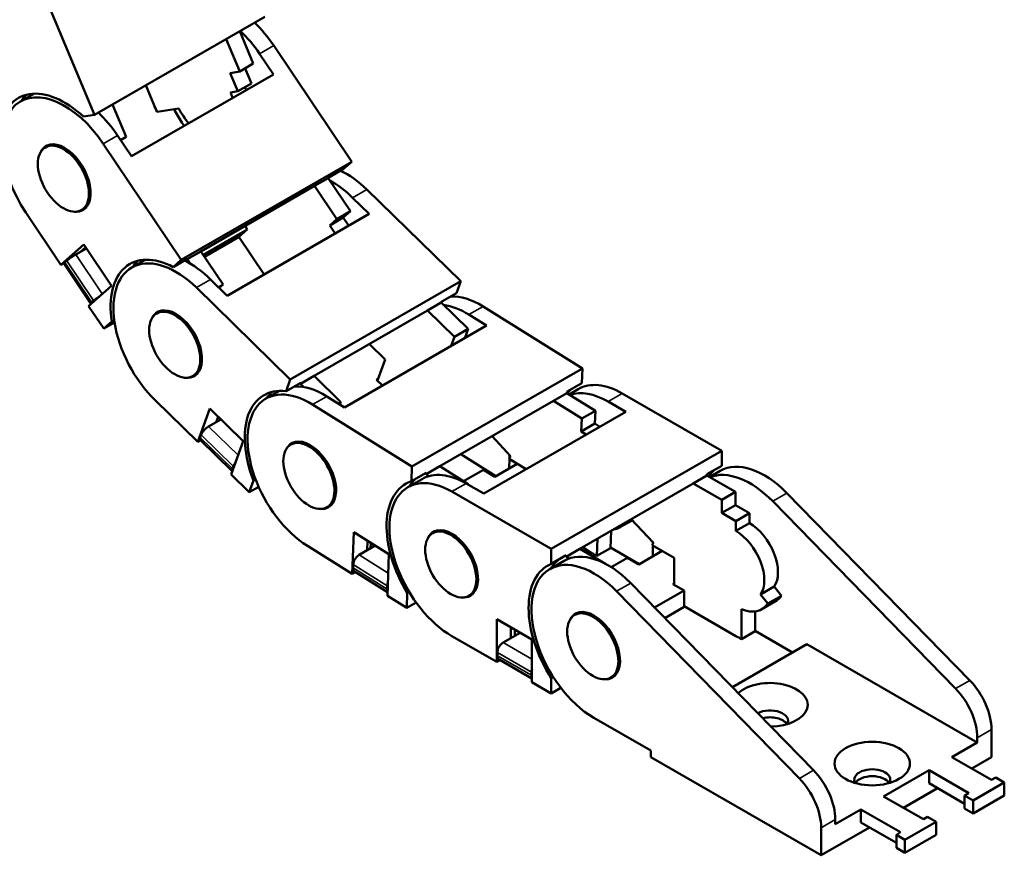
# Model space of a CAD drawing. Header units: millimetres. Extents: x 13 to 533, y -427 to 563.
# Tile 9 of 14: x 385 to 464, y 241 to 308. Entities that reach past the tile are written whole.
import ezdxf

# ---------------------------------------------------------------- set-up
doc = ezdxf.new("R2010")
doc.units = ezdxf.units.MM
doc.header["$LTSCALE"] = 1.3
doc.layers.add('외형선(ISO)', color=7, linetype='Continuous', lineweight=50)
doc.layers.add('좁은 외형선(ISO)', color=4, linetype='Continuous', lineweight=35)

msp = doc.modelspace()

# ---------------------------------------------------------------- linework, layer by layer
at = {"layer": '외형선(ISO)'}
for p, q in [((386.551, 310.973), (390.867, 300.64)), ((404.656, 308.58), (390.867, 300.64)), ((401.524, 306.777), (402.621, 304.15)), ((403.724, 304.785), (402.627, 307.412)), ((405.377, 306.249), (411.684, 296.845)), ((405.348, 303.917), (404.228, 305.587)), ((402.621, 304.15), (403.724, 304.785)), ((403.565, 303.185), (403.057, 304.401)), ((393.857, 297.3), (405.348, 303.917)), ((402.621, 304.15), (401.846, 304.026)), ((401.846, 304.026), (402.462, 302.55)), ((395.022, 303.032), (395.675, 301.469)), ((403.565, 303.185), (402.462, 302.55)), ((385.975, 302.357), (384.883, 301.728)), ((402.462, 302.55), (401.88, 302.457)), ((392.332, 301.483), (393.429, 298.856)), ((395.939, 300.881), (397.697, 301.161)), ((389.982, 300.499), (390.867, 300.64)), ((391.27, 300.749), (391.229, 300.848)), ((397.953, 300.033), (398.134, 299.763)), ((393.857, 297.3), (392.737, 298.97)), ((393.429, 298.856), (392.985, 298.601)), ((387.302, 298.245), (386.899, 298.013)), ((391.588, 298.308), (397.895, 288.905)), ((411.684, 296.845), (397.895, 288.905)), ((411.033, 296.269), (411.684, 296.845)), ((409.776, 295.526), (409.838, 295.581)), ((409.838, 295.581), (411.033, 296.269)), ((408.673, 294.891), (399.48, 289.597)), ((409.776, 295.526), (408.673, 294.891)), ((408.673, 294.891), (410.475, 292.204)), ((411.578, 292.839), (409.776, 295.526)), ((412.91, 294.604), (420.507, 287.175)), ((413.11, 292.623), (411.761, 293.942)), ((388.16, 288.51), (385.313, 292.755)), ((390.221, 293.176), (389.818, 292.944)), ((401.619, 286.006), (413.11, 292.623)), ((410.475, 292.204), (411.578, 292.839)), ((411.007, 292.335), (411.578, 292.839)), ((403.237, 291.379), (403.053, 291.654)), ((411.007, 292.335), (409.904, 291.699)), ((410.475, 292.204), (409.904, 291.699)), ((409.904, 291.699), (410.35, 291.034)), ((411.454, 291.669), (411.007, 292.335)), ((403.237, 291.379), (399.665, 289.322)), ((402.524, 290.748), (403.237, 291.379)), ((388.16, 288.51), (390.014, 290.151)), ((390.014, 290.151), (392.249, 286.819)), ((402.524, 290.748), (399.772, 289.163)), ((402.564, 290.783), (404.612, 287.73)), ((389.369, 289.352), (390.221, 289.842)), ((390.164, 289.928), (389.782, 289.589)), ((398.377, 288.962), (399.48, 289.597)), ((399.48, 289.597), (401.282, 286.911)), ((388.443, 288.673), (388.16, 288.51)), ((390.564, 285.387), (388.401, 288.611)), ((388.482, 288.709), (388.624, 288.835)), ((394.985, 288.923), (393.893, 288.294)), ((398.439, 289.017), (397.244, 288.329)), ((397.244, 288.329), (397.895, 288.905)), ((398.377, 288.962), (398.439, 289.017)), ((398.621, 288.599), (398.377, 288.962)), ((392.249, 286.819), (390.395, 285.178)), ((401.619, 286.006), (400.27, 287.325)), ((401.282, 286.911), (400.912, 286.697)), ((401.282, 286.911), (400.974, 286.637)), ((420.507, 287.175), (406.718, 279.235)), ((420.162, 286.228), (420.507, 287.175)), ((399.121, 286.663), (406.718, 279.235)), ((418.967, 285.54), (420.162, 286.228)), ((390.644, 285.485), (390.787, 285.611)), ((418.935, 285.449), (417.832, 284.814)), ((418.935, 285.449), (418.967, 285.54)), ((421.105, 283.327), (418.935, 285.449)), ((391.62, 283.351), (390.395, 285.178)), ((396.312, 284.812), (395.909, 284.58)), ((417.832, 284.814), (408.639, 279.52)), ((417.832, 284.814), (420.002, 282.691)), ((422.592, 283.592), (421.165, 284.483)), ((422.314, 285.145), (430.35, 280.128)), ((391.62, 283.351), (392.271, 283.928)), ((392.496, 283.856), (391.62, 283.351)), ((392.271, 283.928), (392.47, 284.042)), ((411.101, 276.975), (422.592, 283.592)), ((420.002, 282.691), (421.105, 283.327)), ((420.834, 282.58), (421.105, 283.327)), ((414.393, 280.862), (413.124, 282.103)), ((420.002, 282.691), (419.73, 281.944)), ((413.77, 279.149), (414.393, 280.862)), ((399.231, 279.742), (398.829, 279.511)), ((430.35, 280.128), (416.562, 272.188)), ((430.306, 278.941), (430.35, 280.128)), ((406.374, 278.287), (406.718, 279.235)), ((407.569, 278.976), (406.374, 278.287)), ((407.536, 278.885), (408.639, 279.52)), ((407.536, 278.885), (407.569, 278.976)), ((407.802, 278.625), (407.536, 278.885)), ((408.639, 279.52), (410.81, 277.398)), ((413.7, 279.218), (413.821, 279.287)), ((414.181, 278.748), (413.7, 279.218)), ((429.111, 278.253), (430.306, 278.941)), ((405.838, 278.311), (404.746, 277.682)), ((429.107, 278.14), (428.004, 277.505)), ((429.107, 278.14), (429.111, 278.253)), ((431.403, 276.707), (429.107, 278.14)), ((430.015, 278.455), (429.28, 278.032)), ((433.583, 278.105), (441.626, 273.473)), ((399.23, 274.18), (395.801, 277.533)), ((411.101, 276.975), (409.675, 277.866)), ((410.81, 277.398), (410.609, 277.282)), ((410.81, 277.398), (410.738, 277.202)), ((428.004, 277.505), (418.812, 272.211)), ((428.004, 277.505), (430.3, 276.072)), ((433.862, 276.621), (432.434, 277.443)), ((399.23, 274.18), (400.211, 276.877)), ((400.211, 276.877), (402.903, 274.245)), ((408.525, 277.204), (416.562, 272.188)), ((422.372, 270.004), (433.862, 276.621)), ((430.3, 276.072), (431.403, 276.707)), ((431.365, 275.667), (431.403, 276.707)), ((400.111, 275.439), (401.099, 276.009)), ((400.881, 276.222), (400.726, 275.793)), ((401.09, 276.003), (400.877, 276.211)), ((430.3, 276.072), (430.262, 275.032)), ((431.365, 275.667), (430.262, 275.032)), ((431.769, 275.415), (431.365, 275.667)), ((430.262, 275.032), (430.665, 274.78)), ((399.467, 274.316), (399.23, 274.18)), ((399.425, 274.552), (399.5, 274.76)), ((402.02, 271.819), (399.43, 274.352)), ((402.903, 274.245), (401.922, 271.548)), ((407.165, 274.199), (406.762, 273.967)), ((424.532, 273.024), (423.051, 274.652)), ((441.626, 273.473), (427.838, 265.533)), ((441.626, 272.26), (441.626, 273.473)), ((420.742, 273.046), (423.356, 271.414)), ((424.445, 272.812), (424.416, 272.024)), ((425.79, 271.972), (424.428, 272.823)), ((424.456, 273.107), (424.447, 272.857)), ((402.029, 272.005), (402.105, 272.213)), ((416.518, 271.001), (416.562, 272.188)), ((417.713, 271.689), (416.518, 271.001)), ((417.709, 271.576), (418.812, 272.211)), ((417.709, 271.576), (417.713, 271.689)), ((418.812, 272.211), (421.108, 270.778)), ((422.351, 271.937), (420.738, 271.009)), ((423.269, 271.364), (422.351, 271.937)), ((425.088, 272.411), (423.269, 271.364)), ((440.431, 271.572), (441.626, 272.26)), ((441.505, 271.838), (440.637, 271.338)), ((403.398, 270.104), (401.922, 271.548)), ((403.398, 270.104), (403.742, 271.051)), ((403.742, 271.051), (403.911, 271.148)), ((417.375, 271.177), (416.226, 270.515)), ((417.961, 271.418), (417.709, 271.576)), ((440.431, 271.456), (439.328, 270.821)), ((440.431, 271.456), (440.431, 271.572)), ((442.73, 270.133), (440.431, 271.456)), ((404.161, 270.544), (403.398, 270.104)), ((419.795, 270.164), (427.838, 265.533)), ((422.372, 270.004), (420.944, 270.826)), ((421.108, 270.778), (421.068, 270.755)), ((421.108, 270.778), (421.106, 270.732)), ((439.328, 270.821), (430.136, 265.527)), ((439.328, 270.821), (441.626, 269.498)), ((441.626, 269.498), (442.73, 270.133)), ((442.73, 269.07), (442.73, 270.133)), ((441.626, 269.498), (441.626, 268.435)), ((460.548, 254.231), (445.751, 269.38)), ((446.9, 270.041), (461.697, 254.892)), ((410.084, 269.13), (409.682, 268.898)), ((442.73, 269.07), (441.626, 268.435)), ((443.879, 268.408), (442.73, 269.07)), ((433.393, 267.275), (434.37, 267.837)), ((434.296, 267.914), (433.808, 267.633)), ((436.093, 266.041), (434.29, 267.92)), ((441.626, 268.435), (442.775, 267.773)), ((443.879, 268.408), (442.775, 267.773)), ((442.775, 267.773), (442.775, 266.976)), ((443.879, 267.611), (443.879, 268.408)), ((418.645, 267.033), (418.243, 266.801)), ((432.637, 265.59), (432.689, 266.998)), ((433.803, 267.639), (433.808, 267.633)), ((443.879, 267.611), (442.775, 266.976)), ((411.73, 263.502), (411.855, 266.882)), ((411.855, 266.882), (414.703, 265.104)), ((412.955, 266.195), (412.925, 265.407)), ((431.534, 264.954), (431.586, 266.362)), ((411.73, 263.502), (408.103, 265.767)), ((412.284, 265.038), (413.597, 265.794)), ((413.208, 265.57), (413.225, 266.026)), ((427.838, 264.32), (427.838, 265.533)), ((429.033, 264.892), (430.136, 265.527)), ((430.136, 265.527), (432.222, 264.326)), ((430.365, 265.659), (431.074, 265.217)), ((431.534, 264.954), (432.637, 265.59)), ((432.638, 265.634), (434.957, 264.299)), ((436.8, 265.36), (434.916, 264.275)), ((437.766, 264.813), (435.999, 265.83)), ((436.065, 266.071), (436.065, 265.974)), ((436.065, 265.792), (436.065, 264.937)), ((414.703, 265.104), (414.578, 261.725)), ((428.866, 264.56), (427.717, 263.898)), ((429.033, 265.008), (427.838, 264.32)), ((429.033, 264.892), (429.033, 265.008)), ((429.281, 264.749), (429.033, 264.892)), ((433.997, 264.804), (432.692, 264.053)), ((434.916, 264.275), (433.997, 264.804)), ((437.766, 262.634), (437.766, 264.813)), ((411.796, 263.994), (411.805, 264.253)), ((411.995, 263.655), (411.73, 263.502)), ((414.589, 262.035), (411.911, 263.707)), ((414.551, 262.274), (414.561, 262.533)), ((449.057, 247.614), (434.26, 262.763)), ((438.593, 262.158), (436.198, 260.779)), ((437.674, 262.687), (437.766, 262.74)), ((438.593, 262.158), (437.674, 262.687)), ((438.593, 260.829), (438.593, 262.158)), ((445.869, 262.48), (444.766, 261.844)), ((446.466, 261.737), (445.869, 262.48)), ((416.139, 260.75), (414.578, 261.725)), ((416.139, 260.75), (416.183, 261.937)), ((416.183, 261.937), (416.346, 262.031)), ((421.565, 261.963), (421.162, 261.731)), ((433.111, 262.101), (447.908, 246.952)), ((444.766, 261.844), (445.363, 261.102)), ((446.466, 261.737), (445.363, 261.102)), ((416.902, 261.19), (416.139, 260.75)), ((438.593, 260.829), (437.029, 259.928)), ((438.593, 260.882), (442.775, 258.474)), ((443.235, 258.233), (443.235, 260.641)), ((444.884, 260.658), (445.987, 261.293)), ((423.425, 256.383), (423.425, 259.837)), ((423.425, 259.837), (426.275, 258.196)), ((430.136, 260.416), (429.733, 260.184)), ((444.338, 258.868), (444.338, 260.475)), ((424.575, 259.175), (424.575, 258.32)), ((424.896, 258.505), (424.896, 258.99)), ((423.425, 256.383), (419.795, 258.474)), ((423.931, 257.949), (425.317, 258.747)), ((426.275, 258.196), (426.275, 254.742)), ((443.235, 258.233), (444.338, 258.868)), ((444.338, 258.897), (447.367, 257.153)), ((448.521, 257.817), (442.486, 254.342)), ((462.309, 249.877), (448.521, 257.817)), ((423.471, 256.888), (423.471, 257.153)), ((426.275, 255.052), (423.607, 256.589)), ((423.695, 256.538), (423.425, 256.383)), ((426.229, 255.299), (426.229, 255.565)), ((427.838, 255.054), (428.001, 255.148)), ((427.838, 253.842), (427.838, 255.054)), ((433.055, 255.346), (432.653, 255.114)), ((427.838, 253.842), (426.275, 254.742)), ((428.608, 254.285), (427.838, 253.842)), ((435.881, 249.21), (431.285, 251.857)), ((462.309, 249.877), (462.309, 250.243)), ((463.458, 250.905), (463.458, 248.678)), ((462.309, 249.877), (460.241, 248.686)), ((435.881, 248.678), (435.881, 249.21)), ((449.67, 240.738), (435.881, 248.678)), ((463.458, 246.833), (460.241, 248.686)), ((461.856, 247.756), (463.458, 248.678)), ((458.403, 247.627), (454.726, 245.509)), ((458.403, 246.564), (458.403, 247.627)), ((458.403, 247.627), (461.62, 245.774)), ((463.803, 247.031), (463.458, 246.833)), ((464.492, 246.634), (463.803, 247.031)), ((458.403, 246.564), (461.275, 244.91)), ((461.965, 245.179), (464.492, 246.634)), ((464.492, 246.634), (464.492, 245.572)), ((454.726, 245.509), (457.943, 243.657)), ((456.34, 244.58), (459.095, 246.166)), ((461.62, 245.774), (461.275, 245.576)), ((461.275, 245.576), (461.275, 244.513)), ((461.275, 245.576), (461.965, 245.179)), ((461.965, 244.116), (464.492, 245.572)), ((461.965, 245.179), (461.965, 244.116)), ((452.887, 244.451), (450.819, 243.26)), ((456.104, 242.598), (452.887, 244.451)), ((452.887, 243.388), (452.887, 244.451)), ((457.943, 243.657), (458.288, 243.855)), ((458.288, 243.855), (458.977, 243.458)), ((461.275, 244.513), (461.965, 244.116)), ((450.819, 243.26), (450.819, 243.626)), ((455.76, 241.734), (452.887, 243.388)), ((458.977, 243.458), (456.449, 242.002)), ((458.977, 243.458), (458.977, 242.395)), ((449.67, 240.738), (453.579, 242.989)), ((449.67, 242.965), (449.67, 240.738)), ((455.76, 242.4), (456.104, 242.598)), ((455.76, 242.4), (455.76, 241.337)), ((456.449, 242.002), (455.76, 242.4)), ((458.977, 242.395), (456.449, 240.94)), ((456.449, 242.002), (456.449, 240.94)), ((456.449, 240.94), (455.76, 241.337))]:
    msp.add_line(p, q, dxfattribs=at)
for centre, major_axis, ratio, start_param, end_param in [((402.239, 303.472), (3.568, -6.196), 0.578093, 1.688627, 2.03807), ((401.09, 302.81), (-3.568, 6.196), 0.578093, 4.83022, 5.179663), ((388.451, 295.532), (-3.568, 6.196), 0.578093, 4.83022, 7.971812), ((401.044, 302.784), (-1.622, 2.816), 0.578093, 4.345739, 4.428622), ((388.451, 295.532), (-3.73, 6.478), 0.578093, 5.205772, 6.926468), ((389.646, 296.22), (-3.73, 6.478), 0.578093, 0.160244, 0.295965), ((399.941, 302.148), (1.622, -2.816), 0.578093, 1.204146, 1.353731), ((399.941, 302.148), (3.568, -6.196), 0.578093, 4.495324, 4.586358), ((399.941, 302.148), (-2.108, 3.661), 0.578093, 1.508191, 1.850178), ((389.6, 296.193), (-3.568, 6.196), 0.578093, 4.83022, 5.179663), ((401.09, 302.81), (3.568, -6.196), 0.578093, 4.656012, 4.83022), ((388.451, 295.532), (-1.492, 2.591), 0.578093, 3.141593, 6.673983), ((411.249, 290.039), (3.568, -6.196), 0.578093, 2.023528, 2.450041), ((410.1, 289.377), (-3.568, 6.196), 0.578093, 5.16512, 5.537734), ((388.451, 295.532), (1.492, -2.591), 0.578093, 5.892348, 6.283185), ((389.084, 289.099), (-0.54, -0.362), 0.095924, 4.092713, 5.66351), ((397.461, 282.098), (-3.568, 6.196), 0.578093, 5.16512, 8.306713), ((388.941, 288.973), (-0.54, -0.362), 0.095924, 5.66351, 6.283185), ((397.461, 282.098), (-3.73, 6.478), 0.578093, 5.540668, 7.261364), ((398.656, 282.786), (-3.73, 6.478), 0.578093, 0.160244, 0.295959), ((398.61, 282.76), (-3.568, 6.196), 0.578093, 5.16512, 5.591634), ((391.104, 285.749), (-0.54, -0.362), 0.095924, 5.66351, 6.825686), ((391.246, 285.875), (0.54, 0.362), 0.095924, 1.359741, 2.521917), ((420.954, 278.764), (-3.568, 6.196), 0.578093, 5.457896, 5.870773), ((422.103, 279.426), (-3.568, 6.196), 0.578093, 5.457896, 5.998673), ((397.461, 282.098), (-1.492, 2.591), 0.578093, 3.141593, 6.674118), ((397.461, 282.098), (1.492, -2.591), 0.578093, 5.892343, 6.283185), ((408.314, 271.486), (-3.568, 6.196), 0.578093, 5.457896, 8.599489), ((433.583, 272.259), (-3.568, 6.196), 0.578093, 5.499721, 6.283185), ((408.314, 271.486), (-3.73, 6.478), 0.578093, 5.875569, 7.596264), ((409.509, 272.174), (-3.73, 6.478), 0.578093, 0.160244, 0.295963), ((409.463, 272.147), (-3.568, 6.196), 0.578093, 5.457896, 5.998673), ((433.583, 272.259), (-3.73, 6.478), 0.578093, 0.11484, 0.216519), ((432.434, 271.598), (-3.568, 6.196), 0.578093, 5.499721, 6.160288), ((399.96, 275.024), (-0.454, -0.465), 0.356925, 4.045105, 5.615901), ((399.884, 274.817), (-0.454, -0.465), 0.356925, 5.615901, 6.283185), ((408.314, 271.486), (-1.492, 2.591), 0.578093, 3.141593, 6.674139), ((402.564, 272.477), (0.454, 0.465), 0.356925, 1.897184, 2.474308), ((420.954, 278.764), (3.568, -6.196), 0.578093, 5.413066, 5.457896), ((419.805, 278.103), (3.633, -6.309), 0.578093, 0.332041, 0.3803), ((445.074, 265.642), (-3.568, 6.196), 0.578093, 5.130109, 6.283185), ((402.489, 272.27), (-0.454, -0.465), 0.356925, 5.615901, 6.193026), ((419.795, 264.319), (-3.568, 6.196), 0.578093, 5.499721, 8.641314), ((420.944, 264.981), (-3.568, 6.196), 0.578093, 5.499721, 6.283185), ((445.074, 265.642), (-3.73, 6.478), 0.578093, 0.073016, 0.247588), ((443.925, 264.981), (-3.568, 6.196), 0.578093, 5.130109, 6.201536), ((419.795, 264.319), (-3.73, 6.478), 0.578093, 6.168345, 7.88904), ((420.99, 265.007), (-3.73, 6.478), 0.578093, 0.11484, 0.295963), ((408.314, 271.486), (1.492, -2.591), 0.578093, 5.892231, 6.283185), ((419.795, 264.319), (-1.492, 2.591), 0.578093, 3.141593, 6.674139), ((431.285, 270.936), (2.108, -3.661), 0.578093, 6.052893, 6.505094), ((442.775, 264.319), (1.622, -2.816), 0.578093, 0.263733, 2.358128), ((443.879, 264.954), (1.622, -2.816), 0.578093, 0.263733, 2.358128), ((432.434, 258.364), (-3.568, 6.196), 0.578093, 5.130109, 6.283185), ((431.285, 270.936), (3.633, -6.309), 0.578093, 0.373866, 0.422125), ((436.8, 264.829), (0.324, 0.563), 0.578093, 0.767842, 0.783464), ((412.265, 264.518), (-0.344, -0.551), 0.553509, 3.945192, 5.515988), ((431.285, 257.702), (-3.568, 6.196), 0.578093, 5.130109, 8.641314), ((432.48, 258.39), (-3.73, 6.478), 0.578093, 0.073016, 0.295963), ((431.285, 270.936), (3.568, -6.196), 0.578093, 5.457896, 5.548931), ((412.255, 264.258), (-0.344, -0.551), 0.553509, 5.515988, 6.283185), ((431.285, 257.702), (-3.73, 6.478), 0.578093, 6.210169, 7.930865), ((415.011, 262.538), (-0.344, -0.551), 0.553509, 5.515988, 5.9771), ((415.02, 262.798), (0.344, 0.551), 0.553509, 1.913284, 2.374396), ((419.795, 264.319), (1.492, -2.591), 0.578093, 5.892231, 6.283185), ((443.879, 264.954), (2.108, -3.661), 0.578093, 0, 0.263733), ((431.285, 257.702), (-1.492, 2.591), 0.578093, 3.141593, 6.674139), ((442.775, 264.319), (2.108, -3.661), 0.578093, 5.65418, 6.546918), ((442.775, 264.319), (3.568, -6.196), 0.578093, 5.499721, 5.590756), ((423.931, 257.418), (-0.324, -0.563), 0.578093, 3.925057, 5.495853), ((423.931, 257.152), (-0.324, -0.563), 0.578093, 5.495853, 6.283185), ((426.689, 255.83), (0.324, 0.563), 0.578093, 1.903234, 2.354261), ((426.689, 255.564), (-0.324, -0.563), 0.578093, 5.495853, 5.94688), ((431.285, 257.702), (1.492, -2.591), 0.578093, 5.892231, 6.283185), ((445.533, 252.92), (3.055, 0), 0.575862, 4.731674, 8.859448), ((459.552, 251.831), (1.946, -3.38), 0.578093, 0.787332, 1.988517), ((460.701, 252.493), (-1.946, 3.38), 0.578093, 3.928925, 5.130109), ((445.533, 251.618), (1.463, 0), 0.575862, 5.962805, 8.599367), ((445.533, 251.061), (1.462, 0), 0.575862, 0.349785, 1.989139), ((448.061, 245.214), (-1.946, 3.38), 0.578093, 3.928925, 5.130109), ((453.806, 246.854), (1.463, 0), 0.575862, 5.962805, 9.745158), ((453.806, 246.296), (1.463, 0), 0.575862, 0.349785, 2.791808), ((446.912, 244.553), (1.946, -3.38), 0.578093, 0.787332, 1.988517)]:
    msp.add_ellipse(centre, major_axis=major_axis, ratio=ratio, start_param=start_param, end_param=end_param, dxfattribs=at)
for centre, major_axis, ratio in [((388.359, 295.479), (-1.46, 2.535), 0.578093), ((397.369, 282.045), (-1.46, 2.535), 0.578093), ((408.222, 271.433), (-1.46, 2.535), 0.578093), ((419.703, 264.266), (-1.46, 2.535), 0.578093), ((431.193, 257.649), (-1.46, 2.535), 0.578093), ((453.806, 248.156), (-3.055, 0), 0.575862)]:
    msp.add_ellipse(centre, major_axis=major_axis, ratio=ratio, dxfattribs=at)
at = {"layer": '좁은 외형선(ISO)'}
for p, q in [((404.228, 305.587), (405.377, 306.249)), ((392.737, 298.97), (391.588, 298.308)), ((411.761, 293.942), (412.91, 294.604)), ((391.508, 286.163), (389.369, 289.352)), ((390.644, 285.485), (388.482, 288.709)), ((388.624, 288.835), (390.787, 285.611)), ((400.27, 287.325), (399.121, 286.663)), ((421.165, 284.483), (422.314, 285.145)), ((432.434, 277.443), (433.583, 278.105)), ((409.675, 277.866), (408.525, 277.204)), ((402.491, 273.112), (400.111, 275.439)), ((402.029, 272.005), (399.425, 274.552)), ((399.5, 274.76), (402.105, 272.213)), ((420.944, 270.826), (419.795, 270.164)), ((445.751, 269.38), (446.9, 270.041)), ((437.766, 264.804), (436.8, 265.36)), ((414.646, 263.564), (412.284, 265.038)), ((414.551, 262.274), (411.796, 263.994)), ((411.805, 264.253), (414.561, 262.533)), ((434.26, 262.763), (433.111, 262.101)), ((426.275, 256.599), (423.931, 257.949)), ((423.471, 257.153), (426.229, 255.565)), ((426.229, 255.299), (423.471, 256.888)), ((461.697, 254.892), (460.548, 254.231)), ((462.309, 250.243), (463.458, 250.905)), ((449.057, 247.614), (447.908, 246.952)), ((449.67, 242.965), (450.819, 243.626))]:
    msp.add_line(p, q, dxfattribs=at)

doc.saveas('drawing.dxf')
